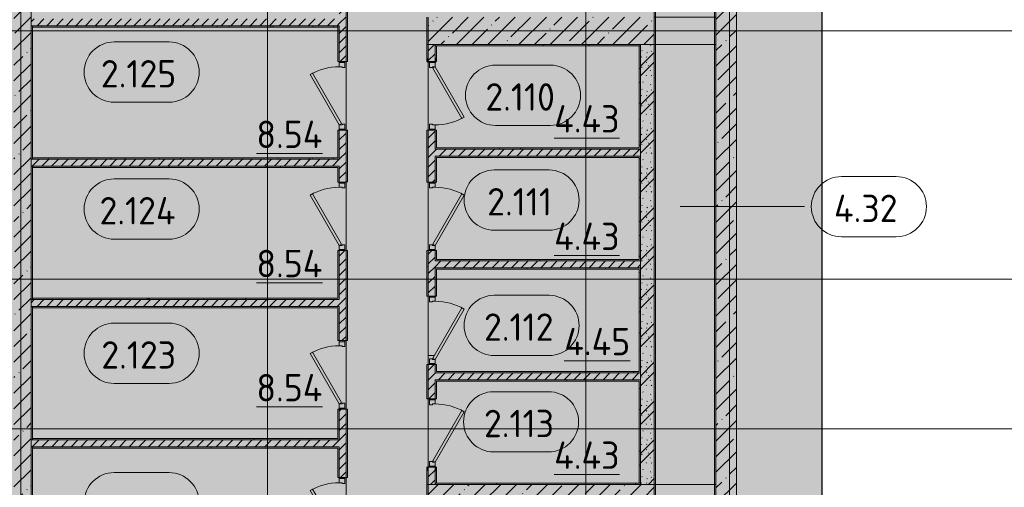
# Model space of a CAD drawing. Header units: millimetres. Extents: x -9064 to 167246, y -7619 to 134351.
# Tile 73 of 112: x 121303 to 135681, y 17658 to 24488. Entities that reach past the tile are written whole.
import ezdxf

# ---------------------------------------------------------------- set-up
doc = ezdxf.new("R2010")
doc.units = ezdxf.units.MM
doc.linetypes.add('3_ Штрих_ 5 х 3 мм', pattern=[8, 5, -3])
doc.linetypes.add('4_ Штрихпунктир_ 10 х 2 мм', pattern=[14, 10, -2, 0, -2])
for name, color, linetype, lineweight in [('A-AREA-IDEN', 7, 'Continuous', 5), ('A-DETL', 7, 'Continuous', 15), ('A-DETL-GENF', 7, 'Continuous', 13), ('A-DOOR', 7, 'Continuous', 13), ('A-DOOR-FRAM', 7, 'Continuous', 13), ('A-DOOR-OPNG', 7, 'Continuous', 13), ('A-FLOR', 7, 'Continuous', 13), ('A-WALL', 7, 'Continuous', 13), ('A-WALL-PATT', 7, 'Continuous', 13), ('I-WALL', 7, 'Continuous', 13), ('S-COLS', 7, 'Continuous', 15), ('S-GRID', 7, 'Continuous', 5)]:
    doc.layers.add(name, color=color, linetype=linetype, lineweight=lineweight)
doc.styles.add('GOST Common_2', font='GOST_Common.ttf', dxfattribs={"height": 400})
pattern_1 = [(0, (0, 0), (406.4, 101.6), [6.706, -298.094, 6.706, -298.094, -1625.6]), (0, (0, 0), (406.4, 101.6), [-609.6, 6.706, -602.894, 6.706, -298.094, -711.2]), (0, (0, 0), (406.4, 101.6), [-1524, 6.706, -196.494, 6.706, -501.294]), (120, (152.4, 50.8), (-291.18818, 301.152724), [6.706, -298.094, 6.706, -298.094, -1625.6]), (120, (152.4, 50.8), (-291.18818, 301.152724), [-609.6, 6.706, -602.894, 6.706, -298.094, -711.2]), (120, (152.4, 50.8), (-291.18818, 301.152724), [-1524, 6.706, -196.494, 6.706, -501.294]), (240, (203.2, 254), (-115.21182, -402.752724), [6.706, -298.094, 6.706, -298.094, -1625.6]), (240, (203.2, 254), (-115.21182, -402.752724), [-609.6, 6.706, -602.894, 6.706, -298.094, -711.2]), (240, (203.2, 254), (-115.21182, -402.752724), [-1524, 6.706, -196.494, 6.706, -501.294])]
pattern_2 = [(45, (0, 0), (-70.71068, 70.71068), [])]
pattern_3 = [(45, (0, 0), (-228.0985, 228.0985), []), (45, (228.1, 0), (-228.0985, 228.0985), [403.225, -80.645, 6.706, -73.939])]

# ---------------------------------------------------------------- blocks, each defined once
blk = doc.blocks.new('Наметкина 10_РД_АР_П_Отделка_R21_rvt-1-Маркировочный план-схема -2 этажа на отм_-9_600')
at = {"layer": 'A-WALL-PATT', "lineweight": 5}
h = blk.add_hatch(dxfattribs=at)
h.set_pattern_fill('FP_34', color=256, style=0, pattern_type=2)
h.set_pattern_definition(pattern_1)
h.paths.add_polyline_path([(126090, 14200), (126090, 14800), (126070, 14800), (126070, 14200)])
h.paths.add_polyline_path([(126090, 15800), (126090, 16800), (126070, 16800), (126070, 15800)])
h.paths.add_polyline_path([(126070, 17800), (126090, 17800), (126090, 18800), (126070, 18800), (126070, 18250)])
h.paths.add_polyline_path([(126090, 19800), (126090, 21115), (126070, 21115), (126070, 19800)])
h.paths.add_polyline_path([(126090, 22120), (126090, 22875), (126070, 22875), (126070, 22120)])
h.paths.add_polyline_path([(126070, 23875), (126090, 23875), (126090, 24750), (126070, 24750), (126070, 24400)])
h.paths.add_polyline_path([(126070, 25750), (126090, 25750), (126090, 26739), (126070, 26739), (126070, 25967)])
h.paths.add_polyline_path([(126070, 27739), (126090, 27740), (126090, 29050), (126070, 29050), (126070, 27739)])
h.paths.add_polyline_path([(126090, 30050), (126090, 30870), (126070, 30870), (126070, 30050)])
h = blk.add_hatch(dxfattribs=at)
h.set_pattern_fill('FP_34', color=256, style=0, pattern_type=2)
h.set_pattern_definition(pattern_1)
h.paths.add_polyline_path([(125970, 14300), (125970, 14800), (125950, 14800), (125950, 14300)])
h.paths.add_polyline_path([(125970, 15800), (125970, 16350), (125950, 16350), (125950, 15800)])
h.paths.add_polyline_path([(125970, 16450), (125970, 16800), (125950, 16798), (125950, 16450)])
h.paths.add_polyline_path([(125950, 17800), (125970, 17800), (125970, 18250), (125950, 18250), (125950, 17802)])
h.paths.add_polyline_path([(125950, 18350), (125970, 18350), (125970, 18800), (125950, 18798), (125950, 18370)])
h.paths.add_polyline_path([(125970, 19800), (125970, 20300), (125950, 20300), (125950, 19800)])
h.paths.add_polyline_path([(125970, 20400), (125970, 21115), (125950, 21115), (125950, 20400)])
h.paths.add_polyline_path([(125970, 22115), (125970, 22350), (125950, 22350), (125950, 22115)])
h.paths.add_polyline_path([(125970, 22450), (125970, 22875), (125950, 22873), (125950, 22450)])
h.paths.add_polyline_path([(125950, 23875), (125970, 23875), (125970, 24400), (125950, 24400), (125950, 23877)])
h.paths.add_polyline_path([(125970, 24500), (125970, 24750), (125950, 24749), (125950, 24500)])
h.paths.add_polyline_path([(125950, 25750), (125970, 25750), (125970, 26430), (125950, 26430), (125950, 25753)])
h.paths.add_polyline_path([(125950, 26570), (125970, 26570), (125970, 26739), (125950, 26739)])
h.paths.add_polyline_path([(125970, 27739), (125970, 28500), (125950, 28500), (125951, 27739)])
h.paths.add_polyline_path([(125950, 28620), (125970, 28620), (125970, 29050), (125950, 29049), (125950, 28900)])
h.paths.add_polyline_path([(125970, 30050), (125970, 30730), (125950, 30730), (125950, 30050)])
h = blk.add_hatch(dxfattribs=at)
h.set_pattern_fill('FP_34', color=256, style=0, pattern_type=2)
h.set_pattern_definition(pattern_1)
h.paths.add_polyline_path([(121470, 14400), (121490, 14400), (121490, 16350), (121470, 16350), (121470, 14450)])
h.paths.add_polyline_path([(121490, 16450), (121490, 18250), (121470, 18250), (121470, 16450)])
h.paths.add_polyline_path([(121490, 18350), (121490, 20300), (121470, 20300), (121470, 18350)])
h.paths.add_polyline_path([(121490, 20400), (121490, 22350), (121470, 22350), (121470, 20400)])
h.paths.add_polyline_path([(121490, 22450), (121490, 24400), (121470, 24400), (121470, 22450)])
h.paths.add_polyline_path([(121490, 24500), (121490, 26450), (121470, 26450), (121470, 24500)])
h.paths.add_polyline_path([(121490, 26570), (121490, 27500), (121470, 27500), (121470, 26570)])
h = blk.add_hatch(dxfattribs=at)
h.set_pattern_fill('FP_34', color=256, style=0, pattern_type=2)
h.set_pattern_definition(pattern_1)
h.paths.add_polyline_path([(125950, 24380), (125950, 24400), (121490, 24400), (121490, 24380), (125551, 24380)])
h = blk.add_hatch(dxfattribs=at)
h.set_pattern_fill('FP_34', color=256, style=0, pattern_type=2)
h.set_pattern_definition(pattern_1)
h.paths.add_polyline_path([(127268, 17700), (127270, 17700), (127268, 17909), (127260, 17905), (127260, 17950), (127250, 17950), (127250, 17700), (127260, 17700)])
h.paths.add_polyline_path([(127270, 18950), (127270, 19450), (127250, 19450), (127250, 18950)])
h.paths.add_polyline_path([(127250, 20450), (127270, 20450), (127270, 21115), (127250, 21115), (127250, 20865)])
h.paths.add_polyline_path([(127270, 22115), (127270, 22875), (127250, 22875), (127250, 22115)])
h.paths.add_polyline_path([(127250, 23875), (127260, 23877), (127260, 23922), (127268, 23917), (127268, 24125), (127250, 24125), (127250, 23877)])
h = blk.add_hatch(dxfattribs=at)
h.set_pattern_fill('FP_34', color=256, style=0, pattern_type=2)
h.set_pattern_definition(pattern_1)
h.paths.add_polyline_path([(128159, 24105), (130370, 24105), (130370, 24125), (127370, 24125), (127370, 24105), (127507, 24105)])
h = blk.add_hatch(dxfattribs=at)
h.set_pattern_fill('FP_34', color=256, style=0, pattern_type=2)
h.set_pattern_definition(pattern_1)
h.paths.add_polyline_path([(127380, 17720), (127390, 17720), (127390, 17950), (127380, 17949), (127380, 17905), (127372, 17909), (127372, 17720)])
h.paths.add_polyline_path([(127370, 18950), (127390, 18952), (127390, 19230), (127370, 19230)])
h.paths.add_polyline_path([(127390, 19330), (127390, 19450), (127370, 19450), (127370, 19330)])
h.paths.add_polyline_path([(127370, 20450), (127390, 20450), (127390, 20865), (127370, 20865), (127370, 20585)])
h.paths.add_polyline_path([(127390, 20965), (127390, 21115), (127370, 21115), (127370, 20965)])
h.paths.add_polyline_path([(127370, 22115), (127390, 22115), (127390, 22495), (127370, 22495)])
h.paths.add_polyline_path([(127390, 22595), (127390, 22875), (127370, 22875), (127370, 22595)])
h.paths.add_polyline_path([(127390, 23875), (127390, 24105), (127370, 24105), (127372, 23917), (127380, 23922), (127380, 23875)])
h = blk.add_hatch(dxfattribs=at)
h.set_pattern_fill('FP_34', color=256, style=0, pattern_type=2)
h.set_pattern_definition(pattern_1)
h.paths.add_polyline_path([(130370, 17720), (130370, 19230), (130350, 19228), (130350, 17720)])
h.paths.add_polyline_path([(130350, 19330), (130370, 19330), (130370, 20865), (130350, 20863), (130350, 19335)])
h.paths.add_polyline_path([(130350, 20965), (130370, 20965), (130370, 22495), (130350, 22495), (130350, 20966)])
h.paths.add_polyline_path([(130350, 22595), (130370, 22595), (130370, 24105), (130350, 24105), (130350, 22597)])
h = blk.add_hatch(dxfattribs=at)
h.set_pattern_fill('FP_34', color=256, style=0, pattern_type=2)
h.set_pattern_definition(pattern_1)
h.paths.add_polyline_path([(130350, 22595), (130350, 22615), (127390, 22615), (127390, 22595), (128159, 22595)])
h = blk.add_hatch(dxfattribs=at)
h.set_pattern_fill('FP_34', color=256, style=0, pattern_type=2)
h.set_pattern_definition(pattern_1)
h.paths.add_polyline_path([(121490, 22450), (125950, 22450), (125950, 22470), (121490, 22470), (121490, 22452)])
h = blk.add_hatch(dxfattribs=at)
h.set_pattern_fill('FP_34', color=256, style=0, pattern_type=2)
h.set_pattern_definition(pattern_1)
h.paths.add_polyline_path([(127390, 22475), (130350, 22475), (130350, 22495), (127390, 22495)])
h = blk.add_hatch(dxfattribs=at)
h.set_pattern_fill('FP_34', color=256, style=0, pattern_type=2)
h.set_pattern_definition(pattern_1)
h.paths.add_polyline_path([(121543, 22330), (125950, 22330), (125950, 22350), (121490, 22349), (121490, 22330)])
h = blk.add_hatch(dxfattribs=at)
h.set_pattern_fill('FP_34', color=256, style=0, pattern_type=2)
h.set_pattern_definition(pattern_1)
h.paths.add_polyline_path([(130182, 20965), (130350, 20966), (130350, 20985), (127390, 20985), (127390, 20965), (128159, 20965)])
h = blk.add_hatch(dxfattribs=at)
h.set_pattern_fill('FP_34', color=256, style=0, pattern_type=2)
h.set_pattern_definition(pattern_1)
h.paths.add_polyline_path([(130350, 20845), (130350, 20865), (127390, 20865), (127390, 20845), (130184, 20845)])
h = blk.add_hatch(dxfattribs=at)
h.set_pattern_fill('FP_34', color=256, style=0, pattern_type=2)
h.set_pattern_definition(pattern_1)
h.paths.add_polyline_path([(125950, 20400), (125950, 20420), (121490, 20420), (121490, 20400), (125551, 20400)])
h = blk.add_hatch(dxfattribs=at)
h.set_pattern_fill('FP_34', color=256, style=0, pattern_type=2)
h.set_pattern_definition(pattern_1)
h.paths.add_polyline_path([(121780, 20280), (125950, 20280), (125950, 20300), (121490, 20298), (121490, 20280), (121650, 20280)])
h = blk.add_hatch(dxfattribs=at)
h.set_pattern_fill('FP_34', color=256, style=0, pattern_type=2)
h.set_pattern_definition(pattern_1)
h.paths.add_polyline_path([(130350, 19330), (130350, 19350), (127390, 19350), (127390, 19330), (130276, 19330)])
h = blk.add_hatch(dxfattribs=at)
h.set_pattern_fill('FP_34', color=256, style=0, pattern_type=2)
h.set_pattern_definition(pattern_1)
h.paths.add_polyline_path([(130350, 19210), (130350, 19230), (127390, 19230), (127390, 19210), (130268, 19210)])
h = blk.add_hatch(dxfattribs=at)
h.set_pattern_fill('FP_34', color=256, style=0, pattern_type=2)
h.set_pattern_definition(pattern_1)
h.paths.add_polyline_path([(125950, 18350), (125950, 18370), (121490, 18370), (121490, 18350), (125551, 18350)])
h = blk.add_hatch(dxfattribs=at)
h.set_pattern_fill('FP_34', color=256, style=0, pattern_type=2)
h.set_pattern_definition(pattern_1)
h.paths.add_polyline_path([(122944, 18230), (125950, 18230), (125948, 18250), (121490, 18248), (121490, 18230), (121670, 18230)])
h = blk.add_hatch(dxfattribs=at)
h.set_pattern_fill('FP_34', color=256, style=0, pattern_type=2)
h.set_pattern_definition(pattern_1)
h.paths.add_polyline_path([(130176, 17700), (130370, 17700), (130370, 17720), (127370, 17720), (127370, 17700), (128159, 17700)])
at = {"layer": 'A-WALL'}
for p, q in [((131450, 33100), (131450, 11900)), ((131470, 11900), (131470, 33100)), ((130570, 31100), (130570, 11900)), ((130590, 11900), (130590, 31100)), ((126070, 24750), (126070, 23875)), ((126090, 23875), (126090, 24750)), ((127250, 24525), (127250, 24125)), ((127270, 24125), (127270, 24525)), ((121470, 24400), (121470, 22450)), ((121490, 24400), (121470, 24400)), ((121490, 22450), (121490, 24400)), ((125950, 24400), (121490, 24400)), ((121490, 24400), (121490, 24380)), ((121490, 24380), (125950, 24380)), ((125950, 24380), (125950, 24400)), ((125950, 24400), (125950, 23875)), ((125970, 24400), (125950, 24400)), ((125970, 23875), (125970, 24400)), ((127250, 24125), (127270, 24125)), ((127270, 24125), (127250, 24125)), ((127250, 24125), (127250, 23875)), ((127270, 23877), (127270, 24125)), ((130370, 24125), (127370, 24125)), ((127370, 24125), (127370, 24105)), ((127370, 24105), (130370, 24105)), ((127370, 24105), (127370, 23877)), ((127390, 24105), (127370, 24105)), ((127390, 23875), (127390, 24105)), ((130370, 24105), (130350, 24105)), ((130350, 24105), (130350, 22615)), ((130370, 24105), (130370, 24125)), ((130370, 22595), (130370, 24105)), ((125950, 23875), (125970, 23875)), ((126070, 23875), (126090, 23875)), ((127250, 23875), (127260, 23875)), ((127380, 23875), (127390, 23875)), ((125950, 22875), (125950, 22470)), ((125970, 22875), (125950, 22875)), ((125970, 22450), (125970, 22875)), ((126070, 22875), (126070, 22120)), ((126090, 22875), (126070, 22875)), ((126090, 22120), (126090, 22875)), ((127270, 22875), (127250, 22875)), ((127250, 22875), (127250, 22115)), ((127270, 22115), (127270, 22875)), ((127370, 22875), (127370, 22595)), ((127390, 22875), (127370, 22875)), ((127390, 22615), (127390, 22875)), ((127370, 22595), (127390, 22595)), ((130350, 22615), (127390, 22615)), ((127390, 22595), (130350, 22595)), ((130350, 22595), (130370, 22595)), ((121470, 22450), (121490, 22450)), ((125950, 22470), (121490, 22470)), ((121490, 22470), (121490, 22450)), ((121490, 22450), (125950, 22450)), ((125950, 22450), (125970, 22450)), ((127370, 22495), (127370, 22115)), ((127390, 22495), (127370, 22495)), ((130350, 22495), (127390, 22495)), ((127390, 22115), (127390, 22475)), ((127390, 22475), (130350, 22475)), ((130370, 22495), (130350, 22495)), ((130350, 22475), (130350, 20985)), ((130370, 20965), (130370, 22495)), ((121470, 22350), (121470, 20400)), ((121490, 22350), (121470, 22350)), ((121490, 20400), (121490, 22350)), ((125950, 22350), (121490, 22350)), ((121490, 22350), (121490, 22330)), ((121490, 22330), (125950, 22330)), ((125970, 22350), (125950, 22350)), ((125950, 22330), (125950, 22115)), ((125970, 22115), (125970, 22350)), ((125950, 22115), (125970, 22115)), ((126070, 22120), (126090, 22120)), ((127250, 22115), (127270, 22115)), ((127370, 22115), (127390, 22115)), ((125950, 21115), (125950, 20420)), ((125970, 21115), (125950, 21115)), ((125970, 20400), (125970, 21115)), ((126070, 21115), (126070, 19800)), ((126090, 21115), (126070, 21115)), ((126090, 19800), (126090, 21115)), ((127270, 21115), (127250, 21115)), ((127250, 21115), (127250, 20450)), ((127270, 20450), (127270, 21115)), ((127370, 21115), (127370, 20965)), ((127390, 21115), (127370, 21115)), ((127390, 20985), (127390, 21115)), ((127370, 20965), (127390, 20965)), ((127370, 20865), (127370, 20450)), ((127390, 20865), (127370, 20865)), ((130350, 20985), (127390, 20985)), ((127390, 20965), (130350, 20965)), ((130350, 20865), (127390, 20865)), ((130350, 20965), (130370, 20965)), ((130370, 20865), (130350, 20865)), ((130370, 19330), (130370, 20865)), ((127390, 20450), (127390, 20845)), ((127390, 20845), (130350, 20845)), ((130350, 20845), (130350, 19350)), ((125950, 20420), (121490, 20420)), ((121490, 20420), (121490, 20400)), ((127250, 20450), (127270, 20450)), ((127370, 20450), (127390, 20450)), ((121470, 20400), (121490, 20400)), ((121470, 20300), (121470, 18350)), ((121490, 20300), (121470, 20300)), ((121490, 20400), (125950, 20400)), ((121490, 18350), (121490, 20300)), ((125950, 20300), (121490, 20300)), ((121490, 20300), (121490, 20280)), ((121490, 20280), (125950, 20280)), ((125950, 20400), (125970, 20400)), ((125970, 20300), (125950, 20300)), ((125950, 20280), (125950, 19800)), ((125970, 19800), (125970, 20300)), ((125950, 19800), (125970, 19800)), ((126070, 19800), (126090, 19800)), ((127270, 19450), (127250, 19450)), ((127250, 19450), (127250, 18950)), ((127270, 18950), (127270, 19450)), ((127370, 19450), (127370, 19330)), ((127390, 19450), (127370, 19450)), ((127390, 19350), (127390, 19450)), ((127370, 19330), (127390, 19330)), ((130350, 19350), (127390, 19350)), ((127390, 19330), (130350, 19330)), ((130350, 19330), (130370, 19330)), ((127370, 19230), (127370, 18950)), ((127390, 19230), (127370, 19230)), ((130350, 19230), (127390, 19230)), ((127390, 18950), (127390, 19210)), ((127390, 19210), (130350, 19210)), ((130370, 19230), (130350, 19230)), ((130350, 19210), (130350, 17720)), ((130370, 17720), (130370, 19230)), ((127250, 18950), (127270, 18950)), ((127370, 18950), (127390, 18950)), ((125950, 18800), (125950, 18370)), ((125970, 18800), (125950, 18800)), ((125970, 18350), (125970, 18800)), ((126070, 18800), (126070, 17800)), ((126090, 18800), (126070, 18800)), ((126090, 17800), (126090, 18800)), ((121470, 18350), (121490, 18350)), ((125950, 18370), (121490, 18370)), ((121490, 18370), (121490, 18350)), ((121490, 18350), (125950, 18350)), ((125950, 18350), (125970, 18350)), ((121470, 18250), (121470, 16450)), ((121490, 18250), (121470, 18250)), ((121490, 16450), (121490, 18250)), ((125950, 18250), (121490, 18250)), ((121490, 18250), (121490, 18230)), ((121490, 18230), (125950, 18230)), ((125970, 18250), (125950, 18250)), ((125950, 18230), (125950, 17800)), ((125970, 17800), (125970, 18250)), ((127260, 17950), (127250, 17950)), ((127250, 17950), (127250, 17700)), ((127270, 17700), (127270, 17950)), ((127370, 17950), (127370, 17720)), ((127390, 17950), (127380, 17950)), ((127390, 17720), (127390, 17950)), ((125950, 17800), (125970, 17800)), ((126070, 17800), (126090, 17800)), ((127250, 17700), (127270, 17700)), ((127270, 17700), (127250, 17700)), ((127250, 17700), (127250, 17300)), ((127270, 17300), (127270, 17700)), ((130370, 17720), (127370, 17720)), ((127370, 17720), (127370, 17700)), ((127370, 17720), (127390, 17720)), ((127370, 17700), (130370, 17700)), ((130350, 17720), (130370, 17720)), ((130370, 17700), (130370, 17720))]:
    blk.add_line(p, q, dxfattribs=at)
blk = doc.blocks.new('АР_Дверь однопольная - 1000х2100h_850__Кладовая-4627048-Маркировочный план-схема -2 этажа на отм_-9_600')
at = {"layer": 'A-DOOR'}
for p, q in [((311, 475), (-425, 50)), ((-405, 15), (331, 440)), ((331, 440), (311, 475)), ((-425, 50), (-405, 15))]:
    blk.add_line(p, q, dxfattribs=at)
at = {"layer": 'A-DOOR', "lineweight": 5}
blk.add_arc((-425, 50), 850, 360, 30, dxfattribs=at)
at = {"layer": 'A-DOOR-FRAM'}
for p, q in [((-485, 50), (-500, 50)), ((-425, 50), (-485, 50)), ((-485, 50), (-485, -30)), ((-425, 10), (-425, 50)), ((-415, 10), (-425, 10)), ((-415, -30), (-415, 10)), ((425, 10), (415, 10)), ((415, 10), (415, -30)), ((485, 50), (425, 50)), ((425, 50), (425, 10)), ((485, -30), (485, 50)), ((485, 50), (500, 50)), ((-485, -30), (-500, -30)), ((-485, -30), (-415, -30)), ((415, -30), (485, -30)), ((485, -30), (500, -30))]:
    blk.add_line(p, q, dxfattribs=at)
blk = doc.blocks.new('АР_Дверь однопольная - 1000х2100h_850__Кладовая-6010020-Маркировочный план-схема -2 этажа на отм_-9_600')
at = {"layer": 'A-DOOR'}
for p, q in [((311, 475), (-425, 50)), ((-405, 15), (331, 440)), ((331, 440), (311, 475)), ((-425, 50), (-405, 15))]:
    blk.add_line(p, q, dxfattribs=at)
at = {"layer": 'A-DOOR', "lineweight": 5}
blk.add_arc((-425, 50), 850, 360, 30, dxfattribs=at)
at = {"layer": 'A-DOOR-FRAM'}
for p, q in [((-485, 50), (-500, 50)), ((-425, 50), (-485, 50)), ((-485, 50), (-485, -30)), ((-425, 10), (-425, 50)), ((-415, 10), (-425, 10)), ((-415, -30), (-415, 10)), ((425, 10), (415, 10)), ((415, 10), (415, -30)), ((485, 50), (425, 50)), ((425, 50), (425, 10)), ((485, -30), (485, 50)), ((485, 50), (500, 50)), ((-485, -30), (-500, -30)), ((-485, -30), (-415, -30)), ((415, -30), (485, -30)), ((485, -30), (500, -30))]:
    blk.add_line(p, q, dxfattribs=at)
blk = doc.blocks.new('АР_Дверь однопольная - 1000х2100h_850__Кладовая-4711580-Маркировочный план-схема -2 этажа на отм_-9_600')
at = {"layer": 'A-DOOR'}
for p, q in [((-311, 475), (-331, 440)), ((-331, 440), (405, 15)), ((425, 50), (-311, 475)), ((405, 15), (425, 50))]:
    blk.add_line(p, q, dxfattribs=at)
at = {"layer": 'A-DOOR', "lineweight": 5}
blk.add_arc((425, 50), 850, 150, 180, dxfattribs=at)
at = {"layer": 'A-DOOR-FRAM'}
for p, q in [((-485, 50), (-500, 50)), ((-425, 50), (-485, 50)), ((-485, 50), (-485, -30)), ((-425, 10), (-425, 50)), ((-415, 10), (-425, 10)), ((-415, -30), (-415, 10)), ((425, 10), (415, 10)), ((415, 10), (415, -30)), ((485, 50), (425, 50)), ((425, 50), (425, 10)), ((485, -30), (485, 50)), ((485, 50), (500, 50)), ((-485, -30), (-500, -30)), ((-485, -30), (-415, -30)), ((415, -30), (485, -30)), ((485, -30), (500, -30))]:
    blk.add_line(p, q, dxfattribs=at)
blk = doc.blocks.new('АР_Дверь однопольная - 1000х2100h_850__Кладовая-6079235-Маркировочный план-схема -2 этажа на отм_-9_600')
at = {"layer": 'A-DOOR'}
for p, q in [((-311, 475), (-331, 440)), ((-331, 440), (405, 15)), ((425, 50), (-311, 475)), ((405, 15), (425, 50))]:
    blk.add_line(p, q, dxfattribs=at)
at = {"layer": 'A-DOOR', "lineweight": 5}
blk.add_arc((425, 50), 850, 150, 180, dxfattribs=at)
at = {"layer": 'A-DOOR-FRAM'}
for p, q in [((-485, 50), (-500, 50)), ((-425, 50), (-485, 50)), ((-485, 50), (-485, -30)), ((-425, 10), (-425, 50)), ((-415, 10), (-425, 10)), ((-415, -30), (-415, 10)), ((425, 10), (415, 10)), ((415, 10), (415, -30)), ((485, 50), (425, 50)), ((425, 50), (425, 10)), ((485, -30), (485, 50)), ((485, 50), (500, 50)), ((-485, -30), (-500, -30)), ((-485, -30), (-415, -30)), ((415, -30), (485, -30)), ((485, -30), (500, -30))]:
    blk.add_line(p, q, dxfattribs=at)
blk = doc.blocks.new('КР-Проем - Настраиваемый-1835166-Маркировочный план-схема -2 этажа на отм_-9_600')
at = {"layer": 'A-DOOR-OPNG'}
for p, q in [((-450, 200), (450, 200)), ((-450, -200), (450, -200))]:
    blk.add_line(p, q, dxfattribs=at)
blk = doc.blocks.new('АР_Фахверк_ _Швеллер полки параллельные_ - 12П-5787732-Маркировочный план-схема -2 этажа на отм_-9_600')
at = {"layer": 'S-COLS'}
blk.add_hatch(color=256, dxfattribs=at).paths.add_polyline_path([(27, -60), (35, -60), (31, -52), (-10, -50), (-12, -45), (-10, 50), (-4, 52), (31, 52), (35, 60), (-17, 60), (-15, -60), (5, -60)])
for p, q in [((35, 60), (-17, 60)), ((-17, 60), (-17, -60)), ((-12, -45), (-12, 45)), ((-4, 52), (31, 52)), ((35, 57), (35, 60)), ((-17, -60), (35, -60)), ((31, -52), (-4, -52)), ((35, -60), (35, -57))]:
    blk.add_line(p, q, dxfattribs=at)
for centre, radius, start, end in [((-4, 45), 7.5, 90, 180), ((31, 57), 4.5, 270, 360), ((-4, -45), 7.5, 180, 270), ((31, -57), 4.5, 360, 90)]:
    blk.add_arc(centre, radius, start, end, dxfattribs=at)
blk = doc.blocks.new('Марка помещения _Номер_ - 2 мм-68851-Маркировочный план-схема -2 этажа на отм_-9_600')
at = {"layer": 'A-AREA-IDEN'}
for p, q in [((-2.027, 2.21), (1.973, 2.21)), ((-2.027, -2.19), (1.973, -2.19))]:
    blk.add_line(p, q, dxfattribs=at)
for centre, start, end in [((-2.027, 0.01), 90, 270), ((1.973, 0.01), 270, 90)]:
    blk.add_arc(centre, 2.2, start, end, dxfattribs=at)

msp = doc.modelspace()

# ---------------------------------------------------------------- hatches: boundary and pattern name
at = {"layer": 'A-DETL-GENF', "true_color": 0xffffff}
h = msp.add_hatch(color=7, dxfattribs=at)
h.paths.add_polyline_path([(104300, -900), (133020, -900), (133020, 33900), (143920, 33900), (143920, 61561.8), (133520, 61561.8), (133520, 36100), (133320, 36100), (133320, 61561.8), (120295.3, 61561.8), (120295.3, 36450), (120095.3, 36450), (120095, 61561.8), (101850, 61561.8), (101850, 36450), (101650, 36450), (101650, 61561.8), (95628.4, 61561.8), (95628.4, 34000), (104300, 34000), (104300, 14826.8)])
h.paths.add_polyline_path([(110580.3, 7595.6), (110460.3, 7595.6), (110460.3, 7647.6), (110468.1, 7643.1), (110470.3, 7602.5), (110475.6, 7600.4), (110570.3, 7602.5), (110572.5, 7607.9), (110572.5, 7643.1), (110580.3, 7647.6), (110580.3, 7600)])
h.paths.add_polyline_path([(127270, 11244.6), (127260, 11244.6), (127260, 11296.6), (127267.8, 11292.1), (127270, 11251.6), (127275.3, 11249.4), (127370, 11251.6), (127372.2, 11256.9), (127372.2, 11292.1), (127380, 11296.6), (127380, 11244.6), (127272.9, 11244.6)])
h.paths.add_polyline_path([(127260, 12104.6), (127260, 12156.6), (127380, 12156.6), (127380, 12104.6), (127372.2, 12109.1), (127370, 12149.6), (127364.7, 12151.8), (127270, 12149.6), (127267.8, 12144.3), (127267.8, 12109.1)])
h.paths.add_polyline_path([(109280, 12104.6), (109272.2, 12109.1), (109270, 12149.6), (109264.7, 12151.8), (109170, 12149.5), (109167.8, 12144.3), (109166.4, 12108.3), (109160, 12104.6), (109160, 12156.6), (109280, 12156.6), (109280, 12125.5)])
h.paths.add_polyline_path([(127270, 17048), (127260, 17050), (127260, 17100), (127267.8, 17095.5), (127270, 17055), (127275.3, 17052.8), (127370, 17055), (127372.2, 17060.3), (127372.2, 17095.5), (127380, 17100), (127378.7, 17048), (127272.9, 17048)])
h.paths.add_polyline_path([(121470, 16350), (121470, 16350), (121490, 16350)])
h.paths.add_polyline_path([(127260, 17904.6), (127260, 17956.6), (127380, 17956.6), (127380, 17904.6), (127372.2, 17909.1), (127370, 17949.6), (127364.7, 17951.8), (127270, 17949.6), (127267.8, 17944.3), (127267.8, 17909.1)])
h.paths.add_polyline_path([(127270, 23869.6), (127260, 23869.6), (127260, 23921.6), (127267.8, 23917.1), (127270, 23876.6), (127275.3, 23874.4), (127370, 23876.6), (127372.2, 23881.9), (127372.2, 23917.1), (127380, 23921.6), (127380, 23869.6), (127272.9, 23869.6)])
h.paths.add_polyline_path([(127260, 24729.6), (127260, 24781.6), (127380, 24781.6), (127380, 24729.6), (127372.2, 24734.1), (127370, 24774.6), (127364.7, 24776.8), (127270, 24774.6), (127267.8, 24769.3), (127267.8, 24734.1)])
at = {"layer": 'A-WALL-PATT', "lineweight": 5}
h = msp.add_hatch(dxfattribs=at)
h.set_pattern_fill('FP_3', color=256, style=0, pattern_type=2)
h.set_pattern_definition(pattern_3)
h.paths.add_polyline_path([(131470, 7850), (131770, 7850), (131770, 35400), (131470, 35400), (131470, 8250)])
h = msp.add_hatch(dxfattribs=at)
h.set_pattern_fill('FP_2', color=256, style=0, pattern_type=2)
h.set_pattern_definition(pattern_2)
h.paths.add_polyline_path([(126020, 14300), (126070, 14300), (126069.8, 14800), (125970, 14800), (125970, 14300)])
h.paths.add_polyline_path([(126070, 15800), (126070, 16800), (125970, 16800), (125970, 15800)])
h.paths.add_polyline_path([(126070, 17800), (126070, 18800), (125970, 18800), (125970, 17800)])
h.paths.add_polyline_path([(125970, 19800), (126070, 19800), (126070, 21115), (125970, 21115), (125970, 20300)])
h.paths.add_polyline_path([(125970, 22115), (126070, 22115), (126070, 22875), (125970, 22875), (125970, 22350)])
h.paths.add_polyline_path([(126070, 23875), (126070, 24750), (125970, 24750), (125970, 23875)])
h.paths.add_polyline_path([(126070, 25750), (126070, 26739.7), (125970, 26738.7), (125970, 25750)])
h.paths.add_polyline_path([(126070, 27739.7), (126070, 29050), (125970, 29050), (125970, 27739.7)])
h.paths.add_polyline_path([(125970, 30050), (126070, 30050), (126070, 30850), (125970, 30850), (125970, 30422.6)])
h = msp.add_hatch(dxfattribs=at)
h.set_pattern_fill('FP_3', color=256, style=0, pattern_type=2)
h.set_pattern_definition(pattern_3)
h.paths.add_polyline_path([(121220, 14100), (121470, 14100), (121470, 27500), (121220, 27500), (121220, 14180)])
h = msp.add_hatch(dxfattribs=at)
h.set_pattern_fill('FP_2', color=256, style=0, pattern_type=2)
h.set_pattern_definition(pattern_2)
h.paths.add_polyline_path([(125179.8, 24400), (125970, 24400), (125970, 24500), (121470, 24500), (121470, 24400)])
h = msp.add_hatch(dxfattribs=at)
h.set_pattern_fill('FP_3', color=256, style=0, pattern_type=2)
h.set_pattern_definition(pattern_3)
h.paths.add_polyline_path([(130570, 24125), (130570, 24525), (127270, 24525), (127270, 24125), (130370, 24125)])
h = msp.add_hatch(dxfattribs=at)
h.set_pattern_fill('FP_2', color=256, style=0, pattern_type=2)
h.set_pattern_definition(pattern_2)
h.paths.add_polyline_path([(127335.4, 17700), (127370, 17700), (127369, 17950), (127270, 17949.6), (127270, 17700)])
h.paths.add_polyline_path([(127270, 18950), (127370, 18950), (127370, 19450), (127270, 19450), (127270, 19230)])
h.paths.add_polyline_path([(127370, 20450), (127370, 21115), (127270, 21115), (127270, 20450)])
h.paths.add_polyline_path([(127370, 22115), (127370, 22875), (127270, 22875), (127270, 22115)])
h.paths.add_polyline_path([(127273.9, 23875), (127370, 23876.6), (127370, 24125), (127270, 24125), (127270.5, 23876.4)])
h = msp.add_hatch(dxfattribs=at)
h.set_pattern_fill('FP_1', color=256, style=0, pattern_type=2)
h.set_pattern_definition([(135, (300.56, 377.28), (-565.6854, 6e-14), [10, -790]), (135, (349.8, 474.73), (-565.6854, 6e-14), [10, -790]), (135, (423.93, 473.06), (-565.6854, 6e-14), [10, -790]), (135, (229.92, 447.9), (-565.6854, 6e-14), [10, -790]), (135, (155.08, 447.9), (-565.6854, 6e-14), [10, -790]), (135, (114.9, 369.03), (-565.6854, 6e-14), [10, -790]), (135, (132.43, 285.8), (-565.6854, 6e-14), [10, -790]), (135, (214.66, 322), (-565.6854, 6e-14), [10, -790]), (135, (198.16, 261.88), (-565.6854, 6e-14), [10, -790]), (135, (45.2, 272.9), (-565.6854, 6e-14), [10, -790]), (135, (42.32, 336.16), (-565.6854, 6e-14), [10, -790]), (135, (92.26, 192.24), (-565.6854, 6e-14), [10, -790]), (135, (7.07, 149.2), (-565.6854, 6e-14), [10, -790]), (135, (80.6, 95.1), (-565.6854, 6e-14), [10, -790]), (135, (79.53, 36.94), (-565.6854, 6e-14), [10, -790]), (135, (153.87, 74.56), (-565.6854, 6e-14), [10, -790]), (135, (228.35, 124.8), (-565.6854, 6e-14), [10, -790]), (135, (279.75, 180.4), (-565.6854, 6e-14), [10, -790]), (135, (282.9, 31.63), (-565.6854, 6e-14), [10, -790]), (135, (377.38, 53.45), (-565.6854, 6e-14), [10, -790]), (135, (352.28, 102.7), (-565.6854, 6e-14), [10, -790]), (135, (354.05, 0), (-565.6854, 6e-14), [10, -790]), (135, (553.23, 16.45), (-565.6854, 6e-14), [10, -790]), (135, (542.38, 63.45), (-565.6854, 6e-14), [10, -790]), (135, (536.58, 239.3), (-565.6854, 6e-14), [10, -790]), (135, (475.85, 203.9), (-565.6854, 6e-14), [10, -790]), (135, (475.85, 316.54), (-565.6854, 6e-14), [10, -790]), (135, (520.8, 408.7), (-565.6854, 6e-14), [10, -790]), (135, (551.1, 470.8), (-565.6854, 6e-14), [10, -790]), (135, (235.25, 537.93), (-565.6854, 6e-14), [10, -790]), (135, (407.25, 547.65), (-565.6854, 6e-14), [10, -790]), (135, (94.5, 558.6), (-565.6854, 6e-14), [10, -790]), (135, (46.4, 532.3), (-565.6854, 6e-14), [10, -790]), (135, (85.56, 465.04), (-565.6854, 6e-14), [10, -790]), (135, (355.53, 181.14), (-565.6854, 6e-14), [10, -790]), (135, (362.23, 243.6), (-565.6854, 6e-14), [10, -790]), (135, (413.45, 344.1), (-565.6854, 6e-14), [10, -790]), (135, (286.3, 273.25), (-565.6854, 6e-14), [10, -790]), (135, (423.02, 263.72), (-565.6854, 6e-14), [10, -790]), (135, (162.94, 190.2), (-565.6854, 6e-14), [10, -790]), (135, (470.25, 120.93), (-565.6854, 6e-14), [10, -790]), (135, (484.48, 9.78), (-565.6854, 6e-14), [10, -790]), (45, (0, 212.13), (-565.6854, 0), []), (45, (212.13, 0), (-565.6854, 0), []), (45, (353.55, 0), (-565.6854, 0), []), (45, (0, 353.55), (-565.6854, 0), [])])
h.paths.add_polyline_path([(130570, 17700), (130570, 24125), (130370, 24125), (130370, 17700)])
h = msp.add_hatch(dxfattribs=at)
h.set_pattern_fill('FP_2', color=256, style=0, pattern_type=2)
h.set_pattern_definition(pattern_2)
h.paths.add_polyline_path([(130370, 22495), (130370, 22595), (127370, 22595), (127370, 22495), (130356.9, 22495)])
h = msp.add_hatch(dxfattribs=at)
h.set_pattern_fill('FP_2', color=256, style=0, pattern_type=2)
h.set_pattern_definition(pattern_2)
h.paths.add_polyline_path([(121470, 22350), (125970, 22350), (125970, 22450), (121470, 22450)])
h = msp.add_hatch(dxfattribs=at)
h.set_pattern_fill('FP_2', color=256, style=0, pattern_type=2)
h.set_pattern_definition(pattern_2)
h.paths.add_polyline_path([(130363.7, 20865), (130370, 20865), (130370, 20965), (127370, 20965), (127370, 20865), (130181.7, 20865)])
h = msp.add_hatch(dxfattribs=at)
h.set_pattern_fill('FP_2', color=256, style=0, pattern_type=2)
h.set_pattern_definition(pattern_2)
h.paths.add_polyline_path([(121470, 20300), (125970, 20300), (125970, 20400), (121470, 20400)])
h = msp.add_hatch(dxfattribs=at)
h.set_pattern_fill('FP_2', color=256, style=0, pattern_type=2)
h.set_pattern_definition(pattern_2)
h.paths.add_polyline_path([(130269.7, 19230), (130370, 19230), (130370, 19330), (127370, 19330), (127370, 19230), (128159, 19230)])
h = msp.add_hatch(dxfattribs=at)
h.set_pattern_fill('FP_2', color=256, style=0, pattern_type=2)
h.set_pattern_definition(pattern_2)
h.paths.add_polyline_path([(122943.6, 18250), (125970, 18250), (125970, 18350), (121470, 18350), (121470, 18250)])
h = msp.add_hatch(dxfattribs=at)
h.set_pattern_fill('FP_3', color=256, style=0, pattern_type=2)
h.set_pattern_definition(pattern_3)
h.paths.add_polyline_path([(130570, 17300), (130570, 17700), (127270, 17700), (127270, 17300), (130370, 17300)])

# ---------------------------------------------------------------- linework, layer by layer
at = {"layer": 'A-AREA-IDEN'}
msp.add_line((130949.7, 21756.8), (132763.3, 21756.8), dxfattribs=at)
at = {"layer": 'A-DETL', "linetype": '3_ Штрих_ 5 х 3 мм', "lineweight": 30}
msp.add_line((133020, -900), (133020, 33900), dxfattribs=at)
at = {"layer": 'A-FLOR'}
for p, q in [((126070, 23875), (126070, 22875)), ((127270, 22875), (127270, 23869.6)), ((126070, 22115), (126070, 21115)), ((127270, 21115), (127270, 22115)), ((127270, 20450), (127270, 19450)), ((126070, 19800), (126070, 18800)), ((127270, 19585), (127358.5, 19585)), ((127370, 19465), (127370, 19450)), ((127270, 17956.1), (127270, 18950)), ((126070, 17800), (126070, 16800))]:
    msp.add_line(p, q, dxfattribs=at)
at = {"layer": 'A-WALL'}
for p, q in [((131470, 35400), (131470, 11900)), ((131770, -100), (131770, 35400)), ((121470, 14100), (121470, 27500)), ((127270, 24525), (127270, 24125)), ((130570, 24125), (130570, 24525)), ((127270, 24125), (130570, 24125)), ((130570, 17700), (127270, 17700)), ((127270, 17700), (127270, 17300)), ((130570, 17300), (130570, 17700))]:
    msp.add_line(p, q, dxfattribs=at)
at = {"layer": 'A-WALL', "lineweight": 15}
for p, q in [((130370, 22595), (130370, 22495)), ((130370, 20965), (130370, 20865)), ((130370, 19330), (130370, 19230))]:
    msp.add_line(p, q, dxfattribs=at)
at = {"layer": 'I-WALL'}
for p, q in [((126070, 23875), (126070, 24750)), ((121470, 24400), (125970, 24400)), ((125970, 24400), (125970, 23875)), ((127270, 24125), (127270, 23876.6)), ((127370, 23876.6), (127370, 24125)), ((130370, 24125), (130370, 22595)), ((130570, 17700), (130570, 24125)), ((125970, 23875), (126070, 23875)), ((127273.9, 23875), (127366.1, 23875)), ((125970, 22875), (125970, 22450)), ((126070, 22875), (125970, 22875)), ((126070, 22115), (126070, 22875)), ((127270, 22875), (127270, 22115)), ((127370, 22875), (127270, 22875)), ((127370, 22595), (127370, 22875)), ((130370, 22595), (127370, 22595)), ((125970, 22450), (121470, 22450)), ((127370, 22115), (127370, 22495)), ((127370, 22495), (130370, 22495)), ((130370, 22495), (130370, 20965)), ((121470, 22350), (125970, 22350)), ((125970, 22350), (125970, 22115)), ((125970, 22115), (126070, 22115)), ((127270, 22115), (127370, 22115)), ((125970, 21115), (125970, 20400)), ((126070, 21115), (125970, 21115)), ((126070, 19800), (126070, 21115)), ((127270, 21115), (127270, 20450)), ((127370, 21115), (127270, 21115)), ((127370, 20965), (127370, 21115)), ((130370, 20965), (127370, 20965)), ((127370, 20450), (127370, 20865)), ((127370, 20865), (130370, 20865)), ((130370, 20865), (130370, 19330)), ((127270, 20450), (127370, 20450)), ((125970, 20400), (121470, 20400)), ((121470, 20300), (125970, 20300)), ((125970, 20300), (125970, 19800)), ((125970, 19800), (126070, 19800)), ((127270, 19450), (127270, 18950)), ((127370, 19450), (127270, 19450)), ((127370, 19330), (127370, 19450)), ((130370, 19330), (127370, 19330)), ((127370, 18950), (127370, 19230)), ((127370, 19230), (130370, 19230)), ((130370, 19230), (130370, 17700)), ((127270, 18950), (127370, 18950)), ((125970, 18800), (125970, 18350)), ((126070, 18800), (125970, 18800)), ((126070, 17800), (126070, 18800)), ((125970, 18350), (121470, 18350)), ((121470, 18250), (125970, 18250)), ((125970, 18250), (125970, 17800)), ((127270, 17949.6), (127270, 17700)), ((127369, 17950), (127271, 17950)), ((127370, 17700), (127370, 17949.6)), ((125970, 17800), (126070, 17800))]:
    msp.add_line(p, q, dxfattribs=at)
at = {"layer": 'S-GRID', "linetype": '4_ Штрихпунктир_ 10 х 2 мм'}
for p, q in [((129570, -6019.4), (129570, 132751)), ((129570, -2719.3), (129570, 130388.4)), ((121320, -1921.1), (121320, 60921.2)), ((124920, -2719.3), (124920, 60921.2)), ((131670, -2719.3), (131670, 60921.2)), ((145570, 24325), (104974.8, 24325)), ((145570, 20700), (104974.8, 20700)), ((144810.8, 18510), (104974.8, 18510))]:
    msp.add_line(p, q, dxfattribs=at)

# ---------------------------------------------------------------- block references
at = {"lineweight": 5}
msp.add_blockref('Наметкина 10_РД_АР_П_Отделка_R21_rvt-1-Маркировочный план-схема -2 этажа на отм_-9_600', (0, 0), dxfattribs=at)
at = {"layer": 'A-AREA-IDEN', "xscale": 199.9999999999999, "yscale": 199.9999999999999, "zscale": 199.9999999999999}
for p in [(123089.5, 23720), (128658, 23381.6), (128638, 21850.6), (123089.5, 21720), (133708.6, 21754.8), (128638, 20020), (123089.5, 19613.3), (128630.5, 18612.6), (123089.5, 17431.7)]:
    msp.add_blockref('Марка помещения _Номер_ - 2 мм-68851-Маркировочный план-схема -2 этажа на отм_-9_600', p, dxfattribs=at)
at = {"layer": 'A-DOOR'}
for name, p, rotation in [('КР-Проем - Настраиваемый-1835166-Маркировочный план-схема -2 этажа на отм_-9_600', (131020, 24325), 180), ('АР_Дверь однопольная - 1000х2100h_850__Кладовая-4627048-Маркировочный план-схема -2 этажа на отм_-9_600', (126020, 23375), 90), ('АР_Дверь однопольная - 1000х2100h_850__Кладовая-6010020-Маркировочный план-схема -2 этажа на отм_-9_600', (127320, 23375), 270), ('АР_Дверь однопольная - 1000х2100h_850__Кладовая-4627048-Маркировочный план-схема -2 этажа на отм_-9_600', (126020, 21615), 90), ('АР_Дверь однопольная - 1000х2100h_850__Кладовая-4711580-Маркировочный план-схема -2 этажа на отм_-9_600', (127320, 21615), 270), ('АР_Дверь однопольная - 1000х2100h_850__Кладовая-4711580-Маркировочный план-схема -2 этажа на отм_-9_600', (127320, 19950), 270), ('АР_Дверь однопольная - 1000х2100h_850__Кладовая-4627048-Маркировочный план-схема -2 этажа на отм_-9_600', (126020, 19300), 90), ('АР_Дверь однопольная - 1000х2100h_850__Кладовая-6079235-Маркировочный план-схема -2 этажа на отм_-9_600', (127320, 18450), 270), ('АР_Дверь однопольная - 1000х2100h_850__Кладовая-4627048-Маркировочный план-схема -2 этажа на отм_-9_600', (126020, 17300), 90), ('КР-Проем - Настраиваемый-1835166-Маркировочный план-схема -2 этажа на отм_-9_600', (131020, 17500), 180)]:
    msp.add_blockref(name, p, dxfattribs=dict(at, rotation=rotation))
at = {"layer": 'S-COLS'}
for p, rotation in [((127320, 23886.2), 90.00000000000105), ((127320, 17940), 269.9999999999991)]:
    msp.add_blockref('АР_Фахверк_ _Швеллер полки параллельные_ - 12П-5787732-Маркировочный план-схема -2 этажа на отм_-9_600', p, dxfattribs=dict(at, rotation=rotation))

# ---------------------------------------------------------------- texts
at = {"layer": 'A-AREA-IDEN', "char_height": 400, "attachment_point": 1, "style": 'GOST Common_2'}
for s, insert, width in [('2.125', (122488.5, 23897.5), 1443.037), ('2.110', (128103, 23559.1), 1330.801), ('\\L4.43', (129107.7, 23239.6), 1282.7), ('\\L8.54', (124759.1, 23013.1), 1250.632), ('2.111', (128130, 22028.1), 1218.565), ('2.124', (122468.5, 21897.5), 1491.139), ('4.32', (133193.6, 21932.3), 1234.599), ('\\L4.43', (129107.7, 21523.2), 1282.7), ('\\L8.54', (124759.1, 21126), 1250.632), ('2.112', (128083, 20197.5), 1330.801), ('\\L4.45', (129255.9, 19986.4), 1298.734), ('2.123', (122494.5, 19790.8), 1427.004), ('\\L8.54', (124759.1, 19313.1), 1250.632), ('2.113', (128082.4, 18790.1), 1314.767), ('\\L4.43', (129107.7, 18326.9), 1282.7)]:
    msp.add_mtext(s, dxfattribs=dict(at, insert=insert, width=width))

doc.saveas('drawing.dxf')
